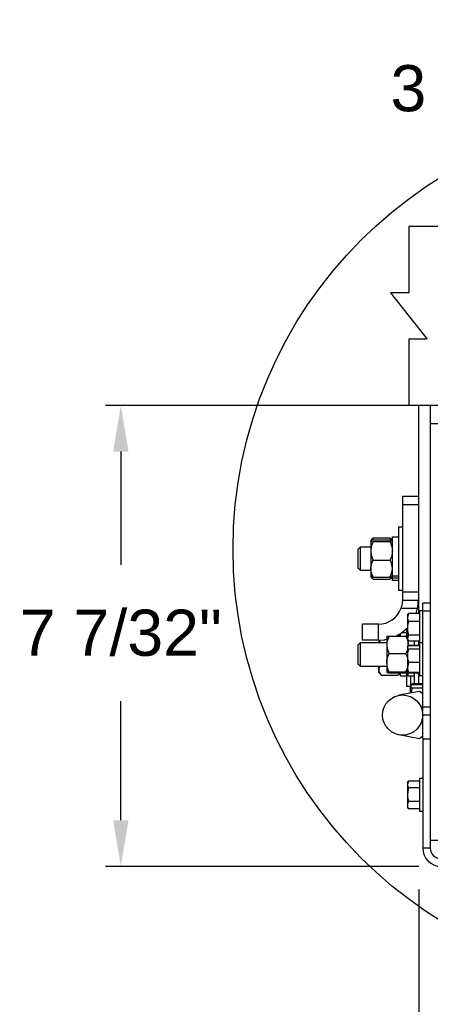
# Model space of a CAD drawing. Header units: inches. Extents: x 170 to 312, y 215 to 248.
# Tile 178 of 256: x 199.095 to 199.929, y 236.328 to 238.327. Entities that reach past the tile are written whole.
import ezdxf

# ---------------------------------------------------------------- set-up
doc = ezdxf.new("R2010")
doc.units = ezdxf.units.IN
doc.header["$LTSCALE"] = 0.25
doc.header["$MEASUREMENT"] = 0
doc.layers.add('ANNOTATIONS', color=1, linetype='Continuous')
doc.layers.add('DETAILS', color=4, linetype='Continuous')
doc.styles.add('ARIAL', font='arial.ttf', dxfattribs={"height": 0.09375})
doc.dimstyles.new('STANDARD$0', dxfattribs={"dimtxt": 0.09375, "dimasz": 0.09375, "dimexe": 0.03125, "dimexo": 0.046875, "dimgap": 0.09, "dimtad": 0, "dimtih": 1, "dimtoh": 1, "dimdec": 4, "dimzin": 0, "dimdsep": 46, "dimtxsty": 'ARIAL', "dimcen": 0.09, "dimadec": 0, "dimazin": 0, "dimtfac": 1, "dimtdec": 4, "dimtofl": 0, "dimtmove": 0, "dimatfit": 1, "dimfxl": 1, "dimtolj": 1, "dimtzin": 0, "dimarcsym": 0})

# ---------------------------------------------------------------- blocks, each defined once
blk = doc.blocks.new('*D225')
at = {"layer": 'ANNOTATIONS', "color": 0, "lineweight": -2, "transparency": 16777216}
for p, q in [((200.458, 237.9986), (200.458, 238.2184)), ((200.9331, 237.9542), (200.9331, 238.2184)), ((200.3642, 238.1872), (200.2705, 238.1872)), ((201.0269, 238.1872), (201.1206, 238.1872))]:
    blk.add_line(p, q, dxfattribs=at)
at = {"layer": 'ANNOTATIONS', "color": 0, "transparency": 16777216}
for points in [[(200.3642, 238.2028), (200.3642, 238.1715), (200.458, 238.1872)], [(201.0269, 238.2028), (201.0269, 238.1715), (200.9331, 238.1872)]]:
    blk.add_solid(points, dxfattribs=at)
at = {"layer": 'defpoints', "color": 0, "transparency": 16777216}
for p in [(200.9331, 238.1872), (200.458, 237.9518), (200.9331, 237.9073)]:
    blk.add_point(p, dxfattribs=at)
at = {"layer": 'ANNOTATIONS', "color": 0, "transparency": 16777216, "insert": (200.0174, 238.1872), "char_height": 0.09375, "attachment_point": 5, "style": 'ARIAL'}
blk.add_mtext('\\A1;3 3/4"', dxfattribs=at)
blk = doc.blocks.new('*D223')
at = {"layer": 'ANNOTATIONS', "color": 0, "lineweight": -2, "transparency": 16777216}
for p, q in [((199.9051, 237.5438), (199.2696, 237.5438)), ((199.3009, 237.4501), (199.3009, 237.22)), ((199.3009, 236.7014), (199.3009, 236.943)), ((199.906, 236.6077), (199.2696, 236.6077))]:
    blk.add_line(p, q, dxfattribs=at)
at = {"layer": 'ANNOTATIONS', "color": 0, "transparency": 16777216}
for points in [[(199.2853, 237.4501), (199.3165, 237.4501), (199.3009, 237.5438)], [(199.2853, 236.7014), (199.3165, 236.7014), (199.3009, 236.6077)]]:
    blk.add_solid(points, dxfattribs=at)
at = {"layer": 'defpoints', "color": 0, "transparency": 16777216}
for p in [(199.952, 237.5438), (199.3009, 236.6077), (199.9529, 236.6077)]:
    blk.add_point(p, dxfattribs=at)
at = {"layer": 'ANNOTATIONS', "color": 0, "transparency": 16777216, "insert": (199.3009, 237.0815), "char_height": 0.09375, "attachment_point": 5, "style": 'ARIAL'}
blk.add_mtext('\\A1;7 7/32"', dxfattribs=at)
blk = doc.blocks.new('*D224')
at = {"layer": 'ANNOTATIONS', "color": 0, "lineweight": -2, "transparency": 16777216}
for p, q in [((200.9523, 236.5979), (200.9523, 236.1931)), ((199.906, 236.5608), (199.906, 236.1931)), ((199.9998, 236.2243), (200.2685, 236.2243)), ((200.8586, 236.2243), (200.5564, 236.2243))]:
    blk.add_line(p, q, dxfattribs=at)
at = {"layer": 'ANNOTATIONS', "color": 0, "transparency": 16777216}
for points in [[(199.9998, 236.2399), (199.9998, 236.2087), (199.906, 236.2243)], [(200.8586, 236.2399), (200.8586, 236.2087), (200.9523, 236.2243)]]:
    blk.add_solid(points, dxfattribs=at)
at = {"layer": 'defpoints', "color": 0, "transparency": 16777216}
for p in [(200.9523, 236.6448), (199.906, 236.6077), (199.906, 236.2243)]:
    blk.add_point(p, dxfattribs=at)
at = {"layer": 'ANNOTATIONS', "color": 0, "transparency": 16777216, "insert": (200.4125, 236.2243), "char_height": 0.09375, "attachment_point": 5, "style": 'ARIAL'}
blk.add_mtext('\\A1;8"', dxfattribs=at)

msp = doc.modelspace()

# ---------------------------------------------------------------- linework, layer by layer
at = {"layer": 'DETAILS'}
for p, q in [((200.93312, 237.90734), (199.8859, 237.90734)), ((199.8859, 237.90734), (199.8859, 237.77238)), ((199.8859, 237.77238), (199.84844, 237.77238)), ((199.84844, 237.77238), (199.92337, 237.67852)), ((199.92337, 237.67852), (199.8859, 237.67852)), ((199.8859, 237.67852), (199.8859, 237.54355)), ((200.93312, 237.54355), (199.8859, 237.54355)), ((199.9051, 237.54383), (199.9051, 237.12125)), ((200.91432, 237.54383), (199.9051, 237.54383)), ((199.92942, 237.54383), (199.92942, 236.64478)), ((199.92942, 237.50675), (199.94485, 237.50675)), ((199.87269, 237.35895), (199.87269, 237.14819)), ((199.9051, 237.35895), (199.87269, 237.35895)), ((199.87269, 237.34274), (199.9051, 237.34274)), ((199.86452, 237.29745), (199.87269, 237.29745)), ((199.86452, 237.29745), (199.86452, 237.16777)), ((199.85233, 237.27689), (199.86452, 237.27689)), ((199.85233, 237.18832), (199.85233, 237.27689)), ((199.78282, 237.25209), (199.78765, 237.25692)), ((199.78765, 237.25692), (199.80862, 237.25692)), ((199.78765, 237.20829), (199.78765, 237.25692)), ((199.80862, 237.26905), (199.81189, 237.27283)), ((199.80862, 237.26895), (199.80862, 237.19623)), ((199.81349, 237.27453), (199.8107, 237.26991)), ((199.81349, 237.27453), (199.81183, 237.27272)), ((199.81349, 237.27453), (199.84746, 237.27453)), ((199.81349, 237.27051), (199.84746, 237.27051)), ((199.81349, 237.26738), (199.84746, 237.26738)), ((199.84746, 237.27453), (199.85025, 237.26991)), ((199.84746, 237.27453), (199.84912, 237.27272)), ((199.84906, 237.27283), (199.85233, 237.26905)), ((199.78282, 237.21313), (199.78282, 237.25209)), ((199.81349, 237.22948), (199.84746, 237.22948)), ((199.78765, 237.20829), (199.78282, 237.21313)), ((199.80862, 237.20829), (199.78765, 237.20829)), ((199.81189, 237.19239), (199.80862, 237.19617)), ((199.85233, 237.19617), (199.84906, 237.19239)), ((199.86452, 237.1968), (199.85233, 237.1968)), ((199.81349, 237.19471), (199.84746, 237.19471)), ((199.81349, 237.19069), (199.84746, 237.19069)), ((199.86452, 237.19316), (199.85233, 237.19316)), ((199.86452, 237.18832), (199.85233, 237.18832)), ((199.87269, 237.16777), (199.86452, 237.16777)), ((199.9051, 237.1644), (199.87269, 237.1644)), ((199.87269, 237.14819), (199.9051, 237.14819)), ((199.91399, 236.87223), (199.91399, 237.14194)), ((199.92942, 237.14194), (199.91399, 237.14194)), ((199.8699, 237.13198), (199.90347, 237.13198)), ((199.88504, 237.12125), (199.88286, 237.11306)), ((199.88286, 237.11762), (199.88431, 237.12013)), ((199.88286, 237.11762), (199.88286, 237.06899)), ((199.88454, 237.12), (199.88504, 237.12125)), ((199.9075, 237.12125), (199.88504, 237.12125)), ((199.90049, 237.12125), (199.90347, 237.13198)), ((199.9075, 237.12702), (199.91399, 237.12702)), ((199.9075, 237.12702), (199.9075, 236.99475)), ((199.92942, 237.12573), (199.91399, 237.12573)), ((199.7916, 237.06714), (199.7916, 237.09956)), ((199.82406, 237.09956), (199.7916, 237.09956)), ((199.82406, 237.06714), (199.82406, 237.09956)), ((199.9075, 237.10487), (199.88504, 237.10487)), ((199.84591, 237.07543), (199.87988, 237.07543)), ((199.86522, 237.07837), (199.86776, 237.07543)), ((199.86854, 237.07543), (199.86854, 237.08044)), ((199.87136, 237.08238), (199.88073, 237.08238)), ((199.87988, 237.07543), (199.88255, 237.06892)), ((199.88073, 237.09025), (199.88073, 237.07582)), ((199.88504, 237.07693), (199.88286, 237.07115)), ((199.9075, 237.07693), (199.88504, 237.07693)), ((199.78282, 237.05758), (199.78765, 237.06241)), ((199.78282, 237.01861), (199.78282, 237.05758)), ((199.78765, 237.06241), (199.84104, 237.06241)), ((199.78765, 237.01378), (199.78765, 237.06241)), ((199.82406, 237.06714), (199.7916, 237.06714)), ((199.82483, 237.06714), (199.82483, 237.06241)), ((199.82569, 237.06739), (199.82786, 237.06241)), ((199.84104, 237.0745), (199.84104, 237.00169)), ((199.88431, 237.06649), (199.88286, 237.06899)), ((199.88475, 237.05769), (199.88449, 237.0556)), ((199.88475, 237.05604), (199.88475, 237.06619)), ((199.88504, 237.05547), (199.88477, 237.05505)), ((199.9075, 237.06537), (199.88504, 237.06537)), ((199.9075, 237.05654), (199.88504, 237.05654)), ((199.9075, 237.0563), (199.88504, 237.0563)), ((199.9075, 237.05547), (199.88504, 237.05547)), ((199.89693, 237.06537), (199.89693, 237.05654)), ((199.9051, 237.06537), (199.9051, 237.05654)), ((199.9075, 237.06218), (199.91399, 237.06218)), ((199.84591, 237.03996), (199.87988, 237.03996)), ((199.88286, 237.05278), (199.88412, 237.05496)), ((199.88381, 237.05354), (199.88286, 237.05205)), ((199.88286, 237.05278), (199.88286, 237.00415)), ((199.9075, 237.04863), (199.88504, 237.04863)), ((199.78765, 237.01378), (199.78282, 237.01861)), ((199.88504, 237.02163), (199.88286, 237.01155)), ((199.9075, 237.02163), (199.88504, 237.02163)), ((199.84104, 237.01378), (199.78765, 237.01378)), ((199.82483, 237.00165), (199.82483, 237.01378)), ((199.82931, 236.99647), (199.82483, 237.00165)), ((199.82921, 236.99661), (199.8297, 236.99602)), ((199.8297, 236.99602), (199.86367, 236.99602)), ((199.84591, 237.00262), (199.87988, 237.00262)), ((199.84591, 237.00076), (199.87988, 237.00076)), ((199.86416, 236.99661), (199.86367, 236.99602)), ((199.86776, 237.00076), (199.86406, 236.99647)), ((199.86854, 236.99381), (199.86854, 237.00076)), ((199.87988, 237.00262), (199.88332, 237.00218)), ((199.88073, 237.00061), (199.88073, 236.97325)), ((199.88412, 237.00198), (199.88286, 237.00415)), ((199.88504, 237.00147), (199.88381, 237.0034)), ((199.88504, 237.00064), (199.88442, 237.00216)), ((199.88475, 236.99381), (199.88475, 237.0009)), ((199.9075, 237.00147), (199.88504, 237.00147)), ((199.9075, 237.00064), (199.88504, 237.00064)), ((199.9075, 237.00039), (199.88504, 237.00039)), ((199.89693, 237.00039), (199.89693, 236.97829)), ((199.9051, 237.00039), (199.9051, 236.97829)), ((199.88073, 236.99381), (199.86854, 236.99381)), ((199.89693, 236.99381), (199.88475, 236.99381)), ((199.88889, 236.99381), (199.88889, 236.97325)), ((199.8914, 236.97724), (199.89199, 236.97825)), ((199.89201, 236.97829), (199.89158, 236.97693)), ((199.91386, 236.97829), (199.89201, 236.97829)), ((199.91386, 236.97666), (199.89201, 236.97666)), ((199.91399, 236.99475), (199.9075, 236.99475)), ((199.91386, 236.99475), (199.91386, 236.95788)), ((199.90776, 236.96295), (199.8657, 236.95517)), ((199.88889, 236.97325), (199.88073, 236.97325)), ((199.88948, 236.9739), (199.88983, 236.97452)), ((199.88948, 236.95957), (199.88948, 236.9733)), ((199.89201, 236.96994), (199.89035, 236.95973)), ((199.91386, 236.96994), (199.89201, 236.96994)), ((199.91399, 236.95777), (199.90776, 236.96295)), ((199.92942, 236.93121), (199.91399, 236.93121)), ((199.92942, 236.915), (199.91399, 236.915)), ((199.90776, 236.86705), (199.8657, 236.87484)), ((199.91399, 236.87223), (199.90776, 236.86705)), ((199.91386, 236.87212), (199.91386, 236.86705)), ((199.91399, 236.86705), (199.92942, 236.86705)), ((199.91399, 236.86705), (199.91399, 236.64478)), ((199.88504, 236.78087), (199.88286, 236.7742)), ((199.88286, 236.77712), (199.885, 236.78081)), ((199.88286, 236.77712), (199.88286, 236.72849)), ((199.89856, 236.78088), (199.88504, 236.78088)), ((199.9075, 236.78087), (199.88504, 236.78087)), ((199.9075, 236.78652), (199.91399, 236.78652)), ((199.9075, 236.78652), (199.9075, 236.71909)), ((199.88504, 236.76754), (199.88286, 236.75351)), ((199.9075, 236.76754), (199.88504, 236.76754)), ((199.9075, 236.73948), (199.88504, 236.73948)), ((199.88481, 236.72512), (199.88286, 236.72849)), ((199.88504, 236.72474), (199.8849, 236.72517)), ((199.9075, 236.72474), (199.88504, 236.72474)), ((199.89856, 236.72473), (199.88504, 236.72473)), ((199.91399, 236.71909), (199.9075, 236.71909)), ((199.94485, 236.66021), (199.92942, 236.66021)), ((199.92942, 236.64478), (199.91399, 236.64478))]:
    msp.add_line(p, q, dxfattribs=at)
at = {"layer": 'DETAILS', "flags": 128}
msp.add_lwpolyline([(199.82406, 237.06714), (199.83634, 237.06808), (199.84104, 237.06894)], dxfattribs=at)
at = {"layer": 'DETAILS'}
for centre, radius in [((200.41545, 237.25204), 0.88662), ((199.87314, 236.915), 0.04085)]:
    msp.add_circle(centre, radius, dxfattribs=at)
for centre, radius, start, end in [((199.82406, 237.14819), 0.04863, 270, 340.52878), ((199.82406, 237.14819), 0.08105, 296.13582, 316.51878), ((199.95107, 236.64478), 0.03709, 180, 270), ((199.95107, 236.64478), 0.02166, 180, 270)]:
    msp.add_arc(centre, radius, start, end, dxfattribs=at)
for points, knots in [([(199.81349, 237.27051), (199.81221, 237.27027), (199.80961, 237.26977), (199.80863, 237.26923), (199.80862, 237.26896), (199.80862, 237.26895)], [0, 0, 0, 0, 0.4839977, 0.9856214, 1, 1, 1, 1]), ([(199.80862, 237.26895), (199.80881, 237.26873), (199.80918, 237.26828), (199.81136, 237.26777), (199.81301, 237.26747), (199.81349, 237.26738)], [0, 0, 0, 0, 0.4057211, 0.8260994, 1, 1, 1, 1]), ([(199.81349, 237.26738), (199.81221, 237.26444), (199.80961, 237.25844), (199.80863, 237.25189), (199.80862, 237.24853), (199.80862, 237.24843)], [0, 0, 0, 0, 0.4839977, 0.9856214, 1, 1, 1, 1]), ([(199.84746, 237.27051), (199.84874, 237.27027), (199.85134, 237.26977), (199.85232, 237.26923), (199.85233, 237.26896), (199.85233, 237.26895)], [0, 0, 0, 0, 0.4839977, 0.9856214, 1, 1, 1, 1]), ([(199.85233, 237.26895), (199.85214, 237.26873), (199.85177, 237.26828), (199.84959, 237.26777), (199.84794, 237.26747), (199.84746, 237.26738)], [0, 0, 0, 0, 0.4057211, 0.8260994, 1, 1, 1, 1]), ([(199.84746, 237.26738), (199.84874, 237.26444), (199.85134, 237.25844), (199.85232, 237.25189), (199.85233, 237.24853), (199.85233, 237.24843)], [0, 0, 0, 0, 0.4839977, 0.9856214, 1, 1, 1, 1]), ([(199.80862, 237.24843), (199.80881, 237.24578), (199.80918, 237.24039), (199.81136, 237.23411), (199.81301, 237.23053), (199.81349, 237.22948)], [0, 0, 0, 0, 0.4057211, 0.8260994, 1, 1, 1, 1]), ([(199.85233, 237.24843), (199.85214, 237.24578), (199.85177, 237.24039), (199.84959, 237.23411), (199.84794, 237.23053), (199.84746, 237.22948)], [0, 0, 0, 0, 0.4057211, 0.8260994, 1, 1, 1, 1]), ([(199.80862, 237.2121), (199.80863, 237.21249), (199.80869, 237.21734), (199.81039, 237.2233), (199.81297, 237.22845), (199.81349, 237.22948)], [0, 0, 0, 0, 0.06604494, 0.81290155, 1, 1, 1, 1]), ([(199.85233, 237.2121), (199.85232, 237.21249), (199.85226, 237.21734), (199.85056, 237.2233), (199.84798, 237.22845), (199.84746, 237.22948)], [0, 0, 0, 0, 0.06604494, 0.81290155, 1, 1, 1, 1]), ([(199.81349, 237.19471), (199.81275, 237.19618), (199.80996, 237.2017), (199.80919, 237.2077), (199.80862, 237.2121)], [0, 0, 0, 0, 0.26615681, 1, 1, 1, 1]), ([(199.81349, 237.19471), (199.81221, 237.19495), (199.80961, 237.19544), (199.80863, 237.19599), (199.80862, 237.19626), (199.80862, 237.19627)], [0, 0, 0, 0, 0.4839977, 0.9856214, 1, 1, 1, 1]), ([(199.81045, 237.19536), (199.81083, 237.19432), (199.81141, 237.19271), (199.81294, 237.19122), (199.81349, 237.19069)], [0, 0, 0, 0, 0.6467388, 1, 1, 1, 1]), ([(199.84746, 237.19471), (199.8482, 237.19618), (199.85099, 237.2017), (199.85176, 237.2077), (199.85233, 237.2121)], [0, 0, 0, 0, 0.26615681, 1, 1, 1, 1]), ([(199.84746, 237.19471), (199.84874, 237.19495), (199.85134, 237.19544), (199.85232, 237.19599), (199.85233, 237.19626), (199.85233, 237.19627)], [0, 0, 0, 0, 0.4839977, 0.9856214, 1, 1, 1, 1]), ([(199.8505, 237.19536), (199.85012, 237.19432), (199.84954, 237.19271), (199.84801, 237.19122), (199.84746, 237.19069)], [0, 0, 0, 0, 0.6467388, 1, 1, 1, 1]), ([(199.87269, 237.14819), (199.87269, 237.14801), (199.87269, 237.14765), (199.87261, 237.14487), (199.87219, 237.14081), (199.87129, 237.13624), (199.87032, 237.13327), (199.8699, 237.13198)], [0, 0, 0, 0, 0.2120049, 0.4240355, 0.6350201, 0.8420438, 1, 1, 1, 1]), ([(199.90347, 237.13198), (199.90379, 237.13377), (199.90445, 237.13735), (199.90492, 237.14219), (199.90509, 237.14587), (199.9051, 237.14789), (199.9051, 237.1481), (199.9051, 237.14819)], [0, 0, 0, 0, 0.2134815, 0.4270844, 0.6384906, 0.8508225, 1, 1, 1, 1]), ([(199.88286, 237.11306), (199.88287, 237.11287), (199.8829, 237.1101), (199.88401, 237.10739), (199.88504, 237.10487)], [0, 0, 0, 0, 0.0701975, 1, 1, 1, 1]), ([(199.88504, 237.10487), (199.88418, 237.10151), (199.88302, 237.0969), (199.8829, 237.09217), (199.88286, 237.0909)], [0, 0, 0, 0, 0.7313694, 1, 1, 1, 1]), ([(199.84591, 237.07543), (199.84463, 237.07267), (199.84203, 237.06706), (199.84105, 237.06093), (199.84104, 237.05778), (199.84104, 237.05769)], [0, 0, 0, 0, 0.4839977, 0.9856214, 1, 1, 1, 1]), ([(199.84104, 237.0745), (199.84123, 237.07463), (199.8416, 237.07489), (199.84378, 237.0752), (199.84543, 237.07538), (199.84591, 237.07543)], [0, 0, 0, 0, 0.4057211, 0.8260994, 1, 1, 1, 1]), ([(199.86414, 237.07957), (199.86475, 237.07891), (199.86597, 237.07759), (199.86635, 237.07615), (199.86654, 237.07543)], [0, 0, 0, 0, 0.49876524, 1, 1, 1, 1]), ([(199.88286, 237.07503), (199.88239, 237.07511), (199.88161, 237.07525), (199.88038, 237.07538), (199.87988, 237.07543)], [0, 0, 0, 0, 0.5978056, 1, 1, 1, 1]), ([(199.88286, 237.0909), (199.88311, 237.08739), (199.88344, 237.08266), (199.88471, 237.07811), (199.88504, 237.07693)], [0, 0, 0, 0, 0.7424524, 1, 1, 1, 1]), ([(199.84104, 237.05769), (199.84123, 237.05521), (199.8416, 237.05016), (199.84378, 237.04429), (199.84543, 237.04094), (199.84591, 237.03996)], [0, 0, 0, 0, 0.4057211, 0.8260994, 1, 1, 1, 1]), ([(199.88286, 237.07115), (199.88287, 237.07101), (199.88289, 237.06948), (199.88375, 237.06798), (199.88454, 237.06662)], [0, 0, 0, 0, 0.0895206, 1, 1, 1, 1]), ([(199.88295, 237.06795), (199.88307, 237.06766), (199.88442, 237.06447), (199.88473, 237.06093), (199.88474, 237.05778), (199.88475, 237.05769)], [0, 0, 0, 0, 0.0914469, 0.9746828, 1, 1, 1, 1]), ([(199.84104, 237.02129), (199.84105, 237.02171), (199.84111, 237.02692), (199.84281, 237.03332), (199.84539, 237.03885), (199.84591, 237.03996)], [0, 0, 0, 0, 0.0660449, 0.8129016, 1, 1, 1, 1]), ([(199.88286, 237.04745), (199.88239, 237.04592), (199.88161, 237.04336), (199.88038, 237.04093), (199.87988, 237.03996)], [0, 0, 0, 0, 0.5978056, 1, 1, 1, 1]), ([(199.88203, 237.03393), (199.88185, 237.03483), (199.88145, 237.03693), (199.88045, 237.03886), (199.87988, 237.03996)], [0, 0, 0, 0, 0.4327073, 1, 1, 1, 1]), ([(199.88286, 237.05205), (199.88287, 237.05197), (199.8829, 237.05081), (199.88401, 237.04968), (199.88504, 237.04863)], [0, 0, 0, 0, 0.0701975, 1, 1, 1, 1]), ([(199.88504, 237.04863), (199.88418, 237.04538), (199.88302, 237.04093), (199.8829, 237.03636), (199.88286, 237.03513)], [0, 0, 0, 0, 0.73136936, 1, 1, 1, 1]), ([(199.88286, 237.03513), (199.88311, 237.03173), (199.88344, 237.02716), (199.88471, 237.02276), (199.88504, 237.02163)], [0, 0, 0, 0, 0.7424524, 1, 1, 1, 1]), ([(199.84591, 237.00262), (199.84516, 237.0042), (199.84238, 237.01013), (199.84161, 237.01657), (199.84104, 237.02129)], [0, 0, 0, 0, 0.2661568, 1, 1, 1, 1]), ([(199.82703, 237.01378), (199.82676, 237.0134), (199.82526, 237.01125), (199.82485, 237.00887), (199.82483, 237.00694), (199.82483, 237.00689)], [0, 0, 0, 0, 0.1740477, 0.9769845, 1, 1, 1, 1]), ([(199.82483, 237.00689), (199.82502, 237.00537), (199.82539, 237.00228), (199.82757, 236.99868), (199.82922, 236.99663), (199.8297, 236.99602)], [0, 0, 0, 0, 0.4057211, 0.8260994, 1, 1, 1, 1]), ([(199.84591, 237.00262), (199.84463, 237.00248), (199.84203, 237.00218), (199.84105, 237.00186), (199.84104, 237.00169), (199.84104, 237.00169)], [0, 0, 0, 0, 0.4839977, 0.9856214, 1, 1, 1, 1]), ([(199.84104, 237.00169), (199.84123, 237.00156), (199.8416, 237.00129), (199.84378, 237.00099), (199.84543, 237.00081), (199.84591, 237.00076)], [0, 0, 0, 0, 0.4057211, 0.8260994, 1, 1, 1, 1]), ([(199.86673, 237.00076), (199.86624, 236.99977), (199.86543, 236.99816), (199.86417, 236.99662), (199.86367, 236.99602)], [0, 0, 0, 0, 0.6095949, 1, 1, 1, 1]), ([(199.87988, 237.00262), (199.8807, 237.00418), (199.88186, 237.00638), (199.88226, 237.00877), (199.88238, 237.00947)], [0, 0, 0, 0, 0.7078474, 1, 1, 1, 1]), ([(199.88388, 237.00131), (199.88387, 237.00131), (199.88356, 237.00117), (199.88197, 237.00099), (199.88035, 237.00081), (199.87988, 237.00076)], [0, 0, 0, 0, 0.0203811, 0.7133394, 1, 1, 1, 1]), ([(199.88286, 237.01155), (199.88287, 237.01131), (199.8829, 237.0079), (199.88401, 237.00457), (199.88504, 237.00147)], [0, 0, 0, 0, 0.0701975, 1, 1, 1, 1]), ([(199.89201, 236.97666), (199.89147, 236.97624), (199.89037, 236.97538), (199.88959, 236.97426), (199.88951, 236.97356), (199.88948, 236.9733)], [0, 0, 0, 0, 0.3853736, 0.7745042, 1, 1, 1, 1]), ([(199.88948, 236.9733), (199.88957, 236.97285), (199.88974, 236.97195), (199.89083, 236.97083), (199.89172, 236.97016), (199.89201, 236.96994)], [0, 0, 0, 0, 0.3955096, 0.7970916, 1, 1, 1, 1]), ([(199.88286, 236.7742), (199.88287, 236.77405), (199.8829, 236.7718), (199.88401, 236.76959), (199.88504, 236.76754)], [0, 0, 0, 0, 0.0701975, 1, 1, 1, 1]), ([(199.88286, 236.75351), (199.88287, 236.75318), (199.8829, 236.74844), (199.88401, 236.74379), (199.88504, 236.73948)], [0, 0, 0, 0, 0.0701975, 1, 1, 1, 1]), ([(199.88504, 236.73948), (199.88471, 236.73886), (199.88344, 236.73646), (199.88311, 236.73396), (199.88286, 236.73211)], [0, 0, 0, 0, 0.25754762, 1, 1, 1, 1]), ([(199.88286, 236.73211), (199.8829, 236.73144), (199.88302, 236.72894), (199.88418, 236.72652), (199.88504, 236.72474)], [0, 0, 0, 0, 0.2686306, 1, 1, 1, 1])]:
    msp.add_open_spline(points, degree=3, knots=knots, dxfattribs=at)

# ---------------------------------------------------------------- dimensions: what is measured, and where the dimension line sits
at = {"layer": 'ANNOTATIONS'}
for base, p1, p2, text, picture, middle in [((200.93312, 238.18716), (200.45799, 237.95176), (200.93312, 237.90734), '3 3/4"', '*D225', (200.01742, 238.18716)), ((199.90601, 236.22431), (200.95231, 236.64478), (199.90601, 236.60769), '8"', '*D224', (200.41247, 236.22431))]:
    dim = msp.add_linear_dim(base=base, p1=p1, p2=p2, text=text, dimstyle='STANDARD$0', dxfattribs=at)
    dim.commit()
    dim.dimension.update_dxf_attribs({"geometry": picture, "text_midpoint": middle, "dimtype": 160})
dim = msp.add_linear_dim(base=(199.30089, 236.60769), p1=(199.95198, 237.54383), p2=(199.95288, 236.60769), angle=90, text='7 7/32"', dimstyle='STANDARD$0', dxfattribs=at)
dim.commit()
dim.dimension.update_dxf_attribs({"geometry": '*D223', "text_midpoint": (199.30089, 237.0815), "dimtype": 160})

doc.saveas('drawing.dxf')
